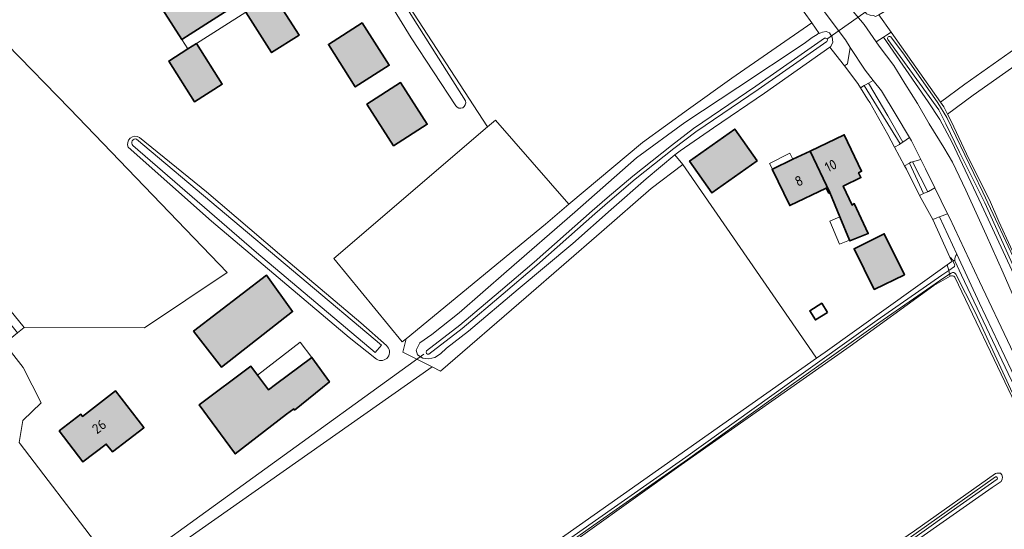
# Model space of a CAD drawing. Header units: metres. Extents: x 200031 to 204075, y 460125 to 464703.
# Tile 5 of 178: x 200361 to 200539, y 462143 to 462235. Entities that reach past the tile are written whole.
import ezdxf
from ezdxf.enums import TextEntityAlignment as Align

# ---------------------------------------------------------------- set-up
doc = ezdxf.new("R2010")
doc.units = ezdxf.units.M
doc.header["$LTSCALE"] = 2
for name, color, linetype, lineweight in [('B-WE-GR-BOS_LOOF-GV', 253, 'Continuous', 13), ('B-WE-GR-GRAS-GV', 253, 'Continuous', 13), ('B-WE-KW-KUNSTWERK_DUIKER-G', 253, 'Continuous', 18), ('B-WE-OG-BEBOUWING-GV', 253, 'Continuous', 35), ('B-WE-OG-BEBOUWING-T18', 253, 'Continuous', 18), ('B-WE-OG-BEBOUWING_LUIFEL-GV', 253, 'Continuous', 18), ('B-WE-OG-BEBOUWING_SCHUUR-GV', 253, 'Continuous', 35), ('B-WE-OG-TERREIN_CULTUURSCHEIDING-GV', 253, 'Continuous', 18), ('B-WE-OG-TERREIN_ERF-GV', 253, 'Continuous', 18), ('B-WE-OG-TERREIN_ONBEGROEID-GV', 253, 'Continuous', 18), ('B-WE-OG-WATER_GREPPEL-GV', 253, 'Continuous', 18), ('B-WE-OG-WATER_SLOOT-GV', 253, 'Continuous', 18), ('B-WE-VH-ONVERHARD-GV', 253, 'Continuous', 18), ('B-WE-VH-VERHARDING_ASFALT-GV', 253, 'Continuous', 18), ('B-WE-VH-VERHARDING_BETON-A', 254, 'Continuous', 25), ('B-WE-VH-VERHARDING_OPEN-GV', 253, 'Continuous', 18)]:
    doc.layers.add(name, color=color, linetype=linetype, lineweight=lineweight)
doc.styles.add('NLCS-ISO-M1000-T18', font='NLCS-ISO.ttf', dxfattribs={"height": 1.8})

msp = doc.modelspace()

# ---------------------------------------------------------------- hatches: boundary and pattern name
at = {"layer": 'B-WE-VH-VERHARDING_BETON-A'}
h = msp.add_hatch(color=256, dxfattribs=at)
h.dxf.hatch_style = 1
h.paths.add_polyline_path([(200400.79, 462237.969), (200402.297, 462238.932), (200397.784, 462246.013), (200393.145, 462243.056), (200392.82, 462243.561), (200390.147, 462241.836), (200390.473, 462241.332), (200385.827, 462238.366), (200390.341, 462231.294), (200391.857, 462232.261)])
h = msp.add_hatch(color=256, dxfattribs=at)
h.dxf.hatch_style = 1
h.paths.add_polyline_path([(200401.891, 462236.239), (200406.541, 462228.934), (200411.518, 462232.103), (200406.846, 462239.442), (200403.379, 462237.235)])
h = msp.add_hatch(color=256, dxfattribs=at)
h.dxf.hatch_style = 1
h.paths.add_polyline_path([(200422.947, 462234.279), (200416.825, 462230.393), (200421.682, 462222.741), (200427.804, 462226.627)])
h = msp.add_hatch(color=256, dxfattribs=at)
h.dxf.hatch_style = 1
h.paths.add_polyline_path([(200392.947, 462230.552), (200391.422, 462229.6), (200387.963, 462227.394), (200392.641, 462220.058), (200397.616, 462223.231)])
h = msp.add_hatch(color=256, dxfattribs=at)
h.dxf.hatch_style = 1
h.paths.add_polyline_path([(200428.604, 462212.085), (200434.692, 462215.986), (200429.863, 462223.521), (200423.775, 462219.62)])
h = msp.add_hatch(color=256, dxfattribs=at)
h.dxf.hatch_style = 1
h.paths.add_polyline_path([(200494.332, 462209.34), (200490.288, 462215.104), (200482.108, 462209.335), (200486.152, 462203.571)])
h = msp.add_hatch(color=256, dxfattribs=at)
h.dxf.hatch_style = 1
h.paths.add_polyline_path([(200503.882, 462211.141), (200507.465, 462203.645), (200509.29, 462199.24), (200511.026, 462195.049), (200511.084, 462194.91), (200514.409, 462196.229), (200511.892, 462201.631), (200511.496, 462201.372), (200509.891, 462204.805), (200513.084, 462206.333), (200512.659, 462207.222), (200513.216, 462207.489), (200510.056, 462214.094)])
h = msp.add_hatch(color=256, dxfattribs=at)
h.dxf.hatch_style = 1
h.paths.add_polyline_path([(200507.465, 462203.645), (200503.882, 462211.141), (200500.769, 462209.652), (200497.08, 462207.887), (200497.05, 462207.873), (200500.205, 462201.276), (200506.83, 462204.445), (200507.259, 462203.547)])
h = msp.add_hatch(color=256, dxfattribs=at)
h.dxf.hatch_style = 1
h.paths.add_polyline_path([(200515.469, 462186.09), (200520.951, 462188.786), (200517.315, 462196.179), (200511.833, 462193.483)])
h = msp.add_hatch(color=256, dxfattribs=at)
h.dxf.hatch_style = 1
h.paths.add_polyline_path([(200392.44, 462178.557), (200397.476, 462172.084), (200410.355, 462182.123), (200405.649, 462188.692)])
h = msp.add_hatch(color=256, dxfattribs=at)
h.dxf.hatch_style = 1
h.paths.add_polyline_path([(200409.256, 462163.588), (200410.54, 462164.538), (200410.692, 462164.337), (200417.015, 462169.401), (200413.834, 462173.857), (200407.231, 462168.921), (200405.969, 462167.989), (200403.978, 462170.654), (200402.794, 462172.239), (200393.483, 462165.256), (200398.163, 462158.88), (200399.849, 462156.583), (200399.977, 462156.409)])
h = msp.add_hatch(color=256, dxfattribs=at)
h.dxf.hatch_style = 1
h.paths.add_polyline_path([(200368.131, 462160.566), (200372.436, 462154.959), (200376.65, 462158.193), (200377.785, 462156.788), (200383.443, 462161.146), (200383.431, 462161.153), (200378.336, 462167.774), (200372.35, 462163.17), (200372.053, 462163.558)])

# ---------------------------------------------------------------- linework, layer by layer
at = {"layer": 'B-WE-GR-BOS_LOOF-GV', "flags": 128}
msp.add_lwpolyline([(200635.655, 462294.14), (200631.229, 462300.666), (200629.834, 462302.818), (200621.452, 462297.383), (200603.73, 462285.052), (200581.388, 462269.608), (200573.566, 462264.189), (200568.385, 462260.554), (200561.728, 462257.128), (200556.126, 462254.284), (200549.673, 462251.743), (200543.057, 462249.301), (200537.49, 462246.851), (200532.154, 462244.334), (200524.604, 462240.127), (200518.937, 462237.284), (200516.297, 462235.777), (200518.531, 462232.608), (200527.464, 462219.954), (200531.885, 462223.25), (200544.182, 462231.896), (200569, 462248.735), (200611.111, 462277.71)], close=True, dxfattribs=at)
at = {"layer": 'B-WE-GR-GRAS-GV', "flags": 128}
for points in [[(200455.789, 462297.369), (200452.202, 462301.59), (200442.144, 462304.028), (200439.906, 462302.498), (200425.455, 462293.305), (200414.089, 462286.007), (200404.564, 462279.881), (200421.734, 462253.119), (200431.391, 462237.281), (200445.603, 462215.504), (200447.049, 462216.742), (200460.308, 462201.528), (200473.613, 462212.701), (200481.899, 462218.707), (200489.722, 462224.29), (200504.202, 462234.309), (200502.813, 462236.252), (200497.521, 462242.66), (200486.309, 462257.098), (200470.153, 462278.06), (200455.845, 462296.577)], [(200325.257, 462228.815), (200324.199, 462228.128), (200323.308, 462227.549), (200322.783, 462227.209), (200350.304, 462193.324), (200361.839, 462179.235), (200383.598, 462179.174), (200398.506, 462189.189), (200370.078, 462218.762), (200347.26, 462242.204)], [(200361.839, 462179.235), (200350.304, 462193.324), (200322.783, 462227.209), (200322.542, 462227.052)], [(200324.44, 462223.29), (200360.627, 462178.261), (200361.839, 462179.235)], [(200374.519, 462140.633), (200361.107, 462158.212), (200360.893, 462158.493), (200361.554, 462162.462), (200364.87, 462165.652), (200361.619, 462172.05), (200358.243, 462176.345), (200322.056, 462221.374)], [(200450.582, 462135.33), (200505.045, 462173.704), (200504.264, 462174.824), (200487.088, 462199.72), (200480.881, 462208.715), (200475.188, 462204.385), (200466.199, 462196.547), (200452.583, 462184.708), (200437.084, 462171.342), (200435.555, 462172.111), (200376.646, 462130.768)], [(200529.212, 462188.54), (200526.282, 462186.816), (200511.143, 462175.882), (200480.583, 462154.451), (200429.387, 462117.806), (200392.921, 462092.698)], [(200386.541, 462012.003), (200393.804, 462016.966), (200406.246, 462025.445), (200419.327, 462034.142), (200434.557, 462044.85), (200449.498, 462055.309), (200464.444, 462065.544), (200480.163, 462076.565), (200489.551, 462083.203), (200513.188, 462099.838), (200533.016, 462113.703), (200554.755, 462128.747), (200557.712, 462130.763), (200557.545, 462131.112), (200548.064, 462150.954), (200545.264, 462156.328), (200540.339, 462166.78), (200530.041, 462188.346)], [(200410.368, 462064.942), (200427.004, 462076.342), (200440.086, 462085.189), (200451.314, 462093.066), (200466.138, 462103.282), (200479.439, 462112.41), (200492.811, 462121.823), (200509.257, 462133.282), (200522.76, 462142.51), (200537.439, 462152.843)], [(200538.453, 462151.447), (200536.807, 462150.35), (200500.956, 462125.215), (200438.779, 462082.617), (200404.383, 462058.672), (200374.221, 462037.77)]]:
    msp.add_lwpolyline(points, dxfattribs=at)
msp.add_lwpolyline([(200475.188, 462204.385), (200480.881, 462208.715), (200479.463, 462210.434), (200474.25, 462206.132), (200467.905, 462200.57), (200460.996, 462194.422), (200451.118, 462186.197), (200442.13, 462178.588), (200438.167, 462175.502), (200437.109, 462174.493), (200436.086, 462173.845), (200434.968, 462173.558), (200433.919, 462173.731), (200432.939, 462174.329), (200432.683, 462175.152), (200433.35, 462176.459), (200435.528, 462177.984), (200440.483, 462181.916), (200449.01, 462189.397), (200461.337, 462200.064), (200472.541, 462209.92), (200481.223, 462216.283), (200490.857, 462222.64), (200502.834, 462230.585), (200504.254, 462231.657), (200505.181, 462232.227), (200505.309, 462232.305), (200505.563, 462232.404), (200504.202, 462234.309), (200489.722, 462224.29), (200481.899, 462218.707), (200473.613, 462212.701), (200460.308, 462201.528), (200456.036, 462197.94), (200447.932, 462191.241), (200430.862, 462177.201), (200430.252, 462174.777), (200435.555, 462172.111), (200437.084, 462171.342), (200452.583, 462184.708), (200466.199, 462196.547)], close=True, dxfattribs=at)
at = {"layer": 'B-WE-GR-GRAS-GV'}
for points in [[(200530.041, 462188.346, 0.373532), (200529.212, 462188.54)], [(200537.439, 462152.843, -0.1222392), (200538.307, 462152.933)], [(200538.307, 462152.933, -0.4047815), (200538.453, 462151.447)]]:
    msp.add_lwpolyline(points, format="xyb", dxfattribs=at)
at = {"layer": 'B-WE-KW-KUNSTWERK_DUIKER-G', "flags": 128}
for points in [[(200506.916, 462231.328), (200510.788, 462234.062), (200514.658, 462236.794)], [(200374.42, 462131.29), (200404.242, 462152.857), (200434.064, 462174.424)]]:
    msp.add_lwpolyline(points, dxfattribs=at)
at = {"layer": 'B-WE-OG-BEBOUWING-GV', "flags": 128}
for points in [[(200400.79, 462237.969), (200402.297, 462238.932), (200397.784, 462246.013), (200393.145, 462243.056), (200392.82, 462243.561), (200390.147, 462241.836), (200390.473, 462241.332), (200385.827, 462238.366), (200390.341, 462231.294), (200391.857, 462232.261)], [(200401.891, 462236.239), (200406.541, 462228.934), (200411.518, 462232.103), (200406.846, 462239.442), (200403.379, 462237.235)], [(200422.947, 462234.279), (200416.825, 462230.393), (200421.682, 462222.741), (200427.804, 462226.627)], [(200392.947, 462230.552), (200391.422, 462229.6), (200387.963, 462227.394), (200392.641, 462220.058), (200397.616, 462223.231)], [(200428.604, 462212.085), (200434.692, 462215.986), (200429.863, 462223.521), (200423.775, 462219.62)], [(200494.332, 462209.34), (200490.288, 462215.104), (200482.108, 462209.335), (200486.152, 462203.571)], [(200503.882, 462211.141), (200507.465, 462203.645), (200509.29, 462199.24), (200511.026, 462195.049), (200511.084, 462194.91), (200514.409, 462196.229), (200511.892, 462201.631), (200511.496, 462201.372), (200509.891, 462204.805), (200513.084, 462206.333), (200512.659, 462207.222), (200513.216, 462207.489), (200510.056, 462214.094)], [(200507.465, 462203.645), (200503.882, 462211.141), (200500.769, 462209.652), (200497.08, 462207.887), (200497.05, 462207.873), (200500.205, 462201.276), (200506.83, 462204.445), (200507.259, 462203.547)], [(200515.469, 462186.09), (200520.951, 462188.786), (200517.315, 462196.179), (200511.833, 462193.483)], [(200392.44, 462178.557), (200397.476, 462172.084), (200410.355, 462182.123), (200405.649, 462188.692)], [(200409.256, 462163.588), (200410.54, 462164.538), (200410.692, 462164.337), (200417.015, 462169.401), (200413.834, 462173.857), (200407.231, 462168.921), (200405.969, 462167.989), (200403.978, 462170.654), (200402.794, 462172.239), (200393.483, 462165.256), (200398.163, 462158.88), (200399.849, 462156.583), (200399.977, 462156.409)], [(200368.131, 462160.566), (200372.436, 462154.959), (200376.65, 462158.193), (200377.785, 462156.788), (200383.443, 462161.146), (200383.431, 462161.153), (200378.336, 462167.774), (200372.35, 462163.17), (200372.053, 462163.558)]]:
    msp.add_lwpolyline(points, close=True, dxfattribs=at)
at = {"layer": 'B-WE-OG-BEBOUWING_LUIFEL-GV', "flags": 128}
for points in [[(200392.947, 462230.552), (200401.891, 462236.239), (200403.379, 462237.235), (200402.297, 462238.932), (200400.79, 462237.969), (200391.857, 462232.261), (200390.341, 462231.294), (200391.422, 462229.6)], [(200500.769, 462209.652), (200500.211, 462210.75), (200496.567, 462208.898), (200497.08, 462207.887)], [(200509.29, 462199.24), (200507.453, 462198.453), (200509.238, 462194.284), (200511.026, 462195.049)], [(200405.969, 462167.989), (200407.231, 462168.921), (200413.834, 462173.857), (200411.732, 462176.62), (200403.978, 462170.654)]]:
    msp.add_lwpolyline(points, close=True, dxfattribs=at)
at = {"layer": 'B-WE-OG-BEBOUWING_SCHUUR-GV', "flags": 128}
msp.add_lwpolyline([(200507.035, 462181.954), (200506.009, 462183.62), (200503.832, 462182.28), (200504.858, 462180.614)], close=True, dxfattribs=at)
at = {"layer": 'B-WE-OG-TERREIN_CULTUURSCHEIDING-GV', "flags": 128}
msp.add_lwpolyline([(200543.94, 462181.95), (200534.911, 462201.415), (200529.525, 462212.819), (200527.352, 462216.82), (200525.269, 462220.058), (200517.145, 462231.694), (200515.869, 462230.854), (200516.385, 462230.117), (200519.028, 462226.568), (200520.992, 462223.352), (200523.293, 462219.723), (200525.43, 462216.063), (200528.086, 462211.748), (200529.662, 462209.132), (200532.025, 462204.059), (200534.191, 462199.294), (200535.717, 462195.981), (200538.769, 462189.134), (200541.427, 462183.027)], dxfattribs=at)
for points in [[(200515.297, 462223.913), (200514.44, 462223.407), (200517.941, 462217.498), (200520.642, 462212.732), (200521.877, 462213.595), (200519.437, 462217.621), (200516.781, 462222.04)], [(200522.394, 462209.175), (200525.179, 462203.785), (200525.323, 462203.85), (200526.45, 462204.485), (200524.775, 462207.929), (200523.935, 462209.61)], [(200547.14, 462157.152), (200548.713, 462157.938), (200547.536, 462160.487), (200540.109, 462175.742), (200534.492, 462187.569), (200529.07, 462199.099), (200528.744, 462199.77), (200527.298, 462199.27), (200530.426, 462192.516), (200534.531, 462183.651)]]:
    msp.add_lwpolyline(points, close=True, dxfattribs=at)
at = {"layer": 'B-WE-OG-TERREIN_ERF-GV', "flags": 128}
for points in [[(200376.646, 462130.768), (200435.555, 462172.111), (200430.252, 462174.777), (200430.862, 462177.201), (200430.181, 462176.641), (200417.792, 462191.704), (200445.603, 462215.504), (200431.391, 462237.281), (200421.734, 462253.119), (200404.564, 462279.881), (200404.087, 462279.566), (200413.463, 462264.748), (200427.969, 462241.749), (200441.576, 462220.187)], [(200439.827, 462219.312), (200431.795, 462231.603), (200424.292, 462243.796), (200412.754, 462262.046), (200402.463, 462278.494), (200401.414, 462277.802), (200392.818, 462271.987), (200387.809, 462268.713), (200384.801, 462266.746), (200372.885, 462258.956), (200369.638, 462256.833), (200360.461, 462250.834)], [(200360.461, 462250.834), (200347.26, 462242.204), (200370.078, 462218.762), (200398.506, 462189.189), (200383.598, 462179.174), (200361.839, 462179.235), (200360.627, 462178.261), (200358.243, 462176.345), (200361.619, 462172.05), (200364.87, 462165.652), (200361.554, 462162.462), (200360.893, 462158.493), (200361.107, 462158.212), (200374.519, 462140.633)], [(200545.602, 462229.839), (200533.351, 462221.225), (200528.745, 462217.792), (200529.453, 462216.428), (200532.603, 462209.734), (200536.347, 462202.346), (200538.018, 462198.413), (200542.246, 462189.268)], [(200382.672, 462213.6), (200394.775, 462203.783), (200407.999, 462192.502)], [(200425.518, 462173.518), (200420.59, 462177.446), (200395.704, 462198.467), (200380.65, 462211.821)], [(200407.999, 462192.502), (200422.673, 462180.108), (200427.322, 462175.969)]]:
    msp.add_lwpolyline(points, dxfattribs=at)
for points in [[(200390.147, 462241.836), (200392.82, 462243.561), (200393.145, 462243.056), (200397.784, 462246.013), (200402.297, 462238.932), (200400.79, 462237.969), (200391.857, 462232.261), (200390.341, 462231.294), (200385.827, 462238.366), (200390.473, 462241.332)], [(200406.846, 462239.442), (200411.518, 462232.103), (200406.541, 462228.934), (200401.891, 462236.239), (200403.379, 462237.235)], [(200416.825, 462230.393), (200422.947, 462234.279), (200427.804, 462226.627), (200421.682, 462222.741)], [(200387.963, 462227.394), (200391.422, 462229.6), (200392.947, 462230.552), (200397.616, 462223.231), (200392.641, 462220.058)], [(200526.058, 462198.737), (200523.654, 462203.096), (200521.323, 462207.844), (200520.978, 462208.489), (200519.176, 462211.861), (200517.952, 462214.151), (200514.707, 462219.884), (200514.298, 462220.539), (200513.028, 462222.572), (200512.545, 462223.344), (200510.101, 462226.523), (200508.548, 462228.543), (200507.481, 462229.932), (200495.673, 462221.584), (200486.434, 462215.323), (200480.395, 462211.203), (200479.463, 462210.434), (200480.881, 462208.715), (200487.088, 462199.72), (200504.264, 462174.824), (200505.045, 462173.704), (200506.592, 462174.794), (200528.68, 462190.577), (200529.521, 462191.178), (200529.17, 462191.944)], [(200428.604, 462212.085), (200423.775, 462219.62), (200429.863, 462223.521), (200434.692, 462215.986)], [(200494.332, 462209.34), (200486.152, 462203.571), (200482.108, 462209.335), (200490.288, 462215.104)], [(200503.882, 462211.141), (200510.056, 462214.094), (200513.216, 462207.489), (200512.659, 462207.222), (200513.084, 462206.333), (200509.891, 462204.805), (200511.496, 462201.372), (200511.892, 462201.631), (200514.409, 462196.229), (200511.084, 462194.91), (200511.026, 462195.049), (200509.29, 462199.24), (200507.465, 462203.645), (200507.259, 462203.547), (200506.83, 462204.445), (200500.205, 462201.276), (200497.05, 462207.873), (200497.08, 462207.887), (200500.769, 462209.652)], [(200515.469, 462186.09), (200511.833, 462193.483), (200517.315, 462196.179), (200520.951, 462188.786)], [(200397.476, 462172.084), (200392.44, 462178.557), (200405.649, 462188.692), (200410.355, 462182.123)], [(200399.977, 462156.409), (200399.849, 462156.583), (200398.163, 462158.88), (200393.483, 462165.256), (200402.794, 462172.239), (200403.978, 462170.654), (200405.969, 462167.989), (200407.231, 462168.921), (200413.834, 462173.857), (200417.015, 462169.401), (200410.692, 462164.337), (200410.54, 462164.538), (200409.256, 462163.588)], [(200372.436, 462154.959), (200368.131, 462160.566), (200372.053, 462163.558), (200372.35, 462163.17), (200378.336, 462167.774), (200383.431, 462161.153), (200383.443, 462161.146), (200377.785, 462156.788), (200376.65, 462158.193)]]:
    msp.add_lwpolyline(points, close=True, dxfattribs=at)
at = {"layer": 'B-WE-OG-TERREIN_ERF-GV'}
for points in [[(200441.576, 462220.187, -0.8888665), (200439.827, 462219.312)], [(200380.65, 462211.821, -0.7556787), (200382.672, 462213.6)], [(200427.322, 462175.969, -0.9398679), (200425.518, 462173.518)]]:
    msp.add_lwpolyline(points, format="xyb", dxfattribs=at)
at = {"layer": 'B-WE-OG-TERREIN_ONBEGROEID-GV', "flags": 128}
msp.add_lwpolyline([(200460.308, 462201.528), (200447.049, 462216.742), (200445.603, 462215.504), (200417.792, 462191.704), (200430.181, 462176.641), (200430.862, 462177.201), (200447.932, 462191.241), (200456.036, 462197.94)], close=True, dxfattribs=at)
at = {"layer": 'B-WE-OG-WATER_GREPPEL-GV', "flags": 128}
for points in [[(200441.576, 462220.187), (200427.969, 462241.749), (200413.463, 462264.748), (200404.087, 462279.566)], [(200402.463, 462278.494), (200412.754, 462262.046), (200424.292, 462243.796), (200431.795, 462231.603), (200439.827, 462219.312)], [(200381.493, 462212.146), (200403.843, 462192.808), (200425.293, 462174.755), (200426.387, 462176.055)], [(200426.387, 462176.055), (200382.129, 462213.304)], [(200530.426, 462192.516), (200527.298, 462199.27), (200527.134, 462199.213), (200526.807, 462199.068), (200526.058, 462198.737)], [(200526.058, 462198.737), (200529.17, 462191.944)]]:
    msp.add_lwpolyline(points, dxfattribs=at)
at = {"layer": 'B-WE-OG-WATER_GREPPEL-GV'}
for points in [[(200439.827, 462219.312, 0.8888665), (200441.576, 462220.187)], [(200382.129, 462213.304, 0.7682721), (200381.493, 462212.146)], [(200530.087, 462191.324, -0.2122589), (200530.426, 462192.516)], [(200529.17, 462191.944, -0.1662082), (200529.789, 462191.177)], [(200529.789, 462191.177, -0.8209969), (200530.087, 462191.324)]]:
    msp.add_lwpolyline(points, format="xyb", dxfattribs=at)
at = {"layer": 'B-WE-OG-WATER_SLOOT-GV', "flags": 128}
for points in [[(200635.655, 462294.14), (200611.111, 462277.71), (200569, 462248.735), (200544.182, 462231.896), (200531.885, 462223.25), (200527.464, 462219.954), (200528.066, 462219.101), (200528.745, 462217.792), (200533.351, 462221.225), (200545.602, 462229.839), (200557.142, 462237.669), (200570.376, 462246.819), (200581.334, 462254.274), (200617.3, 462278.741), (200636.955, 462292.223)], [(200479.463, 462210.434), (200480.395, 462211.203), (200486.434, 462215.323), (200495.673, 462221.584), (200507.481, 462229.932), (200507.655, 462230.055), (200507.989, 462230.84), (200507.898, 462231.727), (200507.379, 462232.486), (200506.823, 462232.753), (200506.132, 462232.627), (200505.563, 462232.404), (200505.309, 462232.305), (200505.181, 462232.227), (200504.254, 462231.657), (200502.834, 462230.585), (200490.857, 462222.64), (200481.223, 462216.283), (200472.541, 462209.92), (200461.337, 462200.064), (200449.01, 462189.397), (200440.483, 462181.916), (200435.528, 462177.984), (200433.35, 462176.459), (200432.683, 462175.152), (200432.939, 462174.329), (200433.919, 462173.731), (200434.968, 462173.558), (200436.086, 462173.845), (200437.109, 462174.493), (200438.167, 462175.502), (200442.13, 462178.588), (200451.118, 462186.197), (200460.996, 462194.422), (200467.905, 462200.57), (200474.25, 462206.132)], [(200520.191, 462212.417), (200513.682, 462222.958), (200513.028, 462222.572), (200514.298, 462220.539), (200514.707, 462219.884), (200517.952, 462214.151), (200519.176, 462211.861), (200520.061, 462212.346)], [(200520.191, 462212.417), (200520.642, 462212.732), (200517.941, 462217.498), (200514.44, 462223.407), (200513.92, 462223.099), (200513.682, 462222.958)], [(200524.423, 462203.444), (200521.881, 462208.969), (200520.978, 462208.489), (200521.323, 462207.844), (200523.654, 462203.096)], [(200524.423, 462203.444), (200524.545, 462203.499), (200525.179, 462203.785), (200522.394, 462209.175), (200522.126, 462209.099), (200521.881, 462208.969)]]:
    msp.add_lwpolyline(points, close=True, dxfattribs=at)
for points in [[(200434.549, 462175.022), (200440.548, 462179.66), (200447.919, 462185.883), (200454.028, 462191.084), (200459.802, 462196.173), (200464.514, 462200.362), (200467.222, 462202.704), (200471.829, 462206.606), (200478.82, 462212.154), (200482.828, 462215.207), (200494.114, 462222.88), (200502.301, 462228.574), (200506.526, 462231.544)], [(200506.526, 462231.544), (200502.301, 462228.574), (200494.114, 462222.88), (200482.828, 462215.207), (200478.82, 462212.154), (200471.829, 462206.606), (200467.222, 462202.704), (200464.514, 462200.362), (200459.802, 462196.173), (200454.028, 462191.084), (200447.919, 462185.883), (200440.548, 462179.66), (200434.549, 462175.022)], [(200542.246, 462189.268), (200538.018, 462198.413), (200536.347, 462202.346), (200532.603, 462209.734), (200529.453, 462216.428), (200528.745, 462217.792), (200528.066, 462219.101), (200527.464, 462219.954), (200518.531, 462232.608), (200517.711, 462232.067), (200517.145, 462231.694), (200525.269, 462220.058), (200527.352, 462216.82), (200529.525, 462212.819), (200534.911, 462201.415), (200543.94, 462181.95)], [(200552.625, 462166.072), (200551.388, 462167.647), (200550.204, 462170.016), (200549.057, 462172.706), (200541.272, 462188.974), (200535.468, 462201.783), (200530.883, 462210.94), (200528.463, 462216.043), (200527.157, 462218.576), (200517.958, 462231.318)], [(200517.958, 462231.318), (200527.157, 462218.576), (200528.463, 462216.043), (200530.883, 462210.94), (200535.468, 462201.783), (200541.272, 462188.974), (200549.057, 462172.706), (200550.204, 462170.016), (200551.388, 462167.647), (200552.625, 462166.072)], [(200518.476, 462231.78), (200520.933, 462228.445), (200526.997, 462219.839), (200528.64, 462217.177), (200535.115, 462203.714), (200541.544, 462189.999), (200549.007, 462174.399), (200552.268, 462167.665)], [(200552.268, 462167.665), (200549.007, 462174.399), (200541.544, 462189.999), (200535.115, 462203.714), (200528.64, 462217.177), (200526.997, 462219.839), (200520.933, 462228.445), (200518.476, 462231.78)], [(200506.946, 462230.946), (200502.72, 462227.975), (200494.528, 462222.278), (200483.255, 462214.614), (200479.268, 462211.577), (200472.293, 462206.04), (200467.697, 462202.148), (200464.996, 462199.812), (200460.287, 462195.626), (200454.507, 462190.532), (200448.392, 462185.325), (200441.007, 462179.091), (200434.996, 462174.444)], [(200434.996, 462174.444), (200441.007, 462179.091), (200448.392, 462185.325), (200454.507, 462190.532), (200460.287, 462195.626), (200464.996, 462199.812), (200467.697, 462202.148), (200472.293, 462206.04), (200479.268, 462211.577), (200483.255, 462214.614), (200494.528, 462222.278), (200502.72, 462227.975), (200506.946, 462230.946)], [(200427.322, 462175.969), (200422.673, 462180.108), (200407.999, 462192.502), (200394.775, 462203.783), (200382.672, 462213.6)], [(200380.65, 462211.821), (200395.704, 462198.467), (200420.59, 462177.446), (200425.518, 462173.518)], [(200382.129, 462213.304), (200426.387, 462176.055), (200425.293, 462174.755), (200403.843, 462192.808), (200381.493, 462212.146)], [(200547.14, 462157.152), (200534.531, 462183.651), (200530.426, 462192.516)], [(200527.683, 462188.705), (200528.947, 462189.554), (200528.68, 462190.577), (200506.592, 462174.794), (200505.045, 462173.704), (200450.582, 462135.33), (200441.485, 462128.937), (200420.76, 462114.044), (200401.543, 462100.447), (200391.934, 462093.844)], [(200529.17, 462191.944), (200529.521, 462191.178), (200528.68, 462190.577), (200528.947, 462189.554)], [(200528.947, 462189.554), (200529.977, 462190.246)], [(200529.977, 462190.246), (200528.947, 462189.554), (200529.116, 462188.907), (200529.408, 462189.086)], [(200530.045, 462190.529), (200529.789, 462191.177)], [(200529.789, 462191.177), (200530.045, 462190.529)], [(200530.087, 462191.324), (200531.269, 462188.696), (200539.692, 462170.954), (200546.434, 462156.951), (200545.513, 462156.56), (200533.723, 462182.042), (200530.255, 462188.911)], [(200530.255, 462188.911), (200533.723, 462182.042), (200545.513, 462156.56), (200546.434, 462156.951), (200539.692, 462170.954), (200531.269, 462188.696), (200530.087, 462191.324)], [(200529.116, 462188.907), (200528.947, 462189.554), (200527.683, 462188.705), (200516.024, 462180.546), (200499.734, 462168.963), (200481.42, 462155.825), (200464.495, 462143.951), (200448.81, 462132.901), (200434.593, 462122.96), (200416.771, 462110.439), (200398.683, 462097.873), (200392.681, 462093.718)], [(200392.681, 462093.718), (200398.683, 462097.873), (200416.771, 462110.439), (200434.593, 462122.96), (200448.81, 462132.901), (200464.495, 462143.951), (200481.42, 462155.825), (200499.734, 462168.963), (200516.024, 462180.546), (200527.683, 462188.705)], [(200392.921, 462092.698), (200429.387, 462117.806), (200480.583, 462154.451), (200511.143, 462175.882), (200526.282, 462186.816), (200529.212, 462188.54), (200529.116, 462188.907), (200528.046, 462188.252), (200516.341, 462180.097), (200500.054, 462168.515), (200481.739, 462155.376), (200464.812, 462143.501), (200449.126, 462132.451), (200434.909, 462122.51), (200417.086, 462109.988), (200398.997, 462097.421), (200392.994, 462093.266)], [(200392.994, 462093.266), (200398.997, 462097.421), (200417.086, 462109.988), (200434.909, 462122.51), (200449.126, 462132.451), (200464.812, 462143.501), (200481.739, 462155.376), (200500.054, 462168.515), (200516.341, 462180.097), (200528.046, 462188.252), (200529.116, 462188.907)], [(200529.408, 462189.086), (200529.116, 462188.907), (200529.212, 462188.54)], [(200530.041, 462188.346), (200540.339, 462166.78), (200545.264, 462156.328)], [(200537.439, 462152.843), (200522.76, 462142.51), (200509.257, 462133.282), (200492.811, 462121.823), (200479.439, 462112.41), (200466.138, 462103.282), (200451.314, 462093.066), (200440.086, 462085.189), (200427.004, 462076.342), (200410.368, 462064.942), (200399.033, 462057.027), (200387.808, 462049.456), (200377.489, 462042.309), (200373.356, 462039.097)], [(200373.691, 462038.885), (200377.831, 462041.912), (200386.864, 462048.119), (200395.253, 462053.907), (200404.884, 462060.531), (200415.982, 462068.066), (200427.116, 462075.676), (200434.137, 462080.421), (200445.802, 462088.547), (200454.66, 462094.608), (200462.044, 462099.777), (200472.491, 462106.996), (200484.012, 462114.951), (200496.135, 462123.382), (200507.786, 462131.342), (200518.913, 462139.152), (200529.085, 462146.388), (200537.388, 462152.238)], [(200537.388, 462152.238), (200529.085, 462146.388), (200518.913, 462139.152), (200507.786, 462131.342), (200496.135, 462123.382), (200484.012, 462114.951), (200472.491, 462106.996), (200462.044, 462099.777), (200454.66, 462094.608), (200445.802, 462088.547), (200434.137, 462080.421), (200427.116, 462075.676), (200415.982, 462068.066), (200404.884, 462060.531), (200395.253, 462053.907), (200386.864, 462048.119), (200377.831, 462041.912), (200373.691, 462038.885)], [(200373.991, 462038.318), (200375.838, 462039.622), (200381.024, 462043.362), (200387.008, 462047.454), (200394.542, 462052.64), (200401.842, 462057.61), (200411.121, 462063.998), (200419.865, 462069.955), (200427.758, 462075.489), (200434.428, 462079.997), (200446.094, 462088.123), (200454.953, 462094.184), (200462.338, 462099.355), (200472.783, 462106.572), (200484.305, 462114.528), (200496.428, 462122.958), (200508.079, 462130.919), (200519.21, 462138.732), (200529.382, 462145.968), (200537.684, 462151.818)], [(200374.221, 462037.77), (200404.383, 462058.672), (200438.779, 462082.617), (200500.956, 462125.215), (200536.807, 462150.35), (200538.453, 462151.447)], [(200537.684, 462151.818), (200529.382, 462145.968), (200519.21, 462138.732), (200508.079, 462130.919), (200496.428, 462122.958), (200484.305, 462114.528), (200472.783, 462106.572), (200462.338, 462099.355), (200454.953, 462094.184), (200446.094, 462088.123), (200434.428, 462079.997), (200427.758, 462075.489)]]:
    msp.add_lwpolyline(points, dxfattribs=at)
at = {"layer": 'B-WE-OG-WATER_SLOOT-GV'}
for points in [[(200506.526, 462231.544, -0.7616707), (200506.946, 462230.946)], [(200506.946, 462230.946, 0.7616707), (200506.526, 462231.544)], [(200517.958, 462231.318, -0.8320928), (200518.476, 462231.78)], [(200518.476, 462231.78, 0.8320928), (200517.958, 462231.318)], [(200382.672, 462213.6, 0.7556787), (200380.65, 462211.821)], [(200381.493, 462212.146, -0.7682721), (200382.129, 462213.304)], [(200530.426, 462192.516, 0.2122589), (200530.087, 462191.324)], [(200529.789, 462191.177, 0.1662082), (200529.17, 462191.944)], [(200530.087, 462191.324, 0.8209969), (200529.789, 462191.177)], [(200529.977, 462190.246, 0.0457159), (200530.045, 462190.529)], [(200530.045, 462190.529, -0.0457159), (200529.977, 462190.246)], [(200529.212, 462188.54, -0.373532), (200530.041, 462188.346)], [(200530.255, 462188.911, 0.3872765), (200529.408, 462189.086)], [(200529.408, 462189.086, -0.3872765), (200530.255, 462188.911)], [(200425.518, 462173.518, 0.9398679), (200427.322, 462175.969)], [(200434.996, 462174.444, -0.6980107), (200434.549, 462175.022)], [(200434.549, 462175.022, 0.6980107), (200434.996, 462174.444)], [(200538.307, 462152.933, 0.1222392), (200537.439, 462152.843)], [(200538.453, 462151.447, 0.4047815), (200538.307, 462152.933)], [(200537.388, 462152.238, -0.9458049), (200537.684, 462151.818)], [(200537.684, 462151.818, 0.9458049), (200537.388, 462152.238)]]:
    msp.add_lwpolyline(points, format="xyb", dxfattribs=at)
at = {"layer": 'B-WE-VH-ONVERHARD-GV', "flags": 128}
msp.add_lwpolyline([(200510.621, 462240.73), (200510.44, 462240.945), (200508.905, 462239.835), (200510.083, 462238.306), (200513.659, 462234.011), (200515.869, 462230.854), (200517.145, 462231.694), (200517.711, 462232.067), (200518.531, 462232.608), (200516.297, 462235.777), (200515.706, 462235.439), (200515.346, 462235.606), (200514.756, 462235.676), (200514.068, 462235.911), (200513.549, 462236.637), (200513.327, 462237.657), (200513.794, 462238.605), (200514.116, 462238.871), (200513.029, 462240.414), (200512.996, 462240.46), (200512.246, 462241.395)], dxfattribs=at)
msp.add_lwpolyline([(200510.101, 462226.523), (200510.655, 462226.906), (200511.167, 462229.863), (200510.289, 462231.215), (200505.15, 462238.042), (200503.607, 462236.86), (200502.813, 462236.252), (200504.202, 462234.309), (200505.563, 462232.404), (200506.132, 462232.627), (200506.823, 462232.753), (200507.379, 462232.486), (200507.898, 462231.727), (200507.989, 462230.84), (200507.655, 462230.055), (200507.481, 462229.932), (200508.548, 462228.543)], close=True, dxfattribs=at)
at = {"layer": 'B-WE-VH-VERHARDING_ASFALT-GV', "flags": 128}
for points in [[(200541.427, 462183.027), (200538.769, 462189.134), (200535.717, 462195.981), (200534.191, 462199.294), (200532.025, 462204.059), (200529.662, 462209.132), (200528.086, 462211.748), (200525.43, 462216.063), (200523.293, 462219.723), (200520.992, 462223.352), (200519.028, 462226.568), (200516.385, 462230.117), (200515.869, 462230.854), (200513.659, 462234.011), (200510.083, 462238.306)], [(200505.15, 462238.042), (200510.289, 462231.215), (200511.167, 462229.863), (200513.824, 462225.772), (200515.297, 462223.913), (200516.781, 462222.04), (200519.437, 462217.621), (200521.877, 462213.595), (200522.255, 462212.971), (200523.935, 462209.61), (200524.775, 462207.929), (200526.45, 462204.485), (200528.744, 462199.77), (200529.07, 462199.099), (200534.492, 462187.569), (200540.109, 462175.742)]]:
    msp.add_lwpolyline(points, dxfattribs=at)
at = {"layer": 'B-WE-VH-VERHARDING_OPEN-GV', "flags": 128}
for points in [[(200513.028, 462222.572), (200513.682, 462222.958), (200513.92, 462223.099), (200514.44, 462223.407), (200515.297, 462223.913), (200513.824, 462225.772), (200511.167, 462229.863), (200510.655, 462226.906), (200510.101, 462226.523), (200512.545, 462223.344)], [(200521.877, 462213.595), (200520.642, 462212.732), (200520.191, 462212.417), (200520.061, 462212.346), (200519.176, 462211.861), (200520.978, 462208.489), (200521.881, 462208.969), (200522.126, 462209.099), (200522.394, 462209.175), (200523.935, 462209.61), (200522.255, 462212.971)], [(200524.545, 462203.499), (200524.423, 462203.444), (200523.654, 462203.096), (200526.058, 462198.737), (200526.807, 462199.068), (200527.134, 462199.213), (200527.298, 462199.27), (200528.744, 462199.77), (200526.45, 462204.485), (200525.323, 462203.85), (200525.179, 462203.785)]]:
    msp.add_lwpolyline(points, close=True, dxfattribs=at)

# ---------------------------------------------------------------- texts
at = {"layer": 'B-WE-OG-BEBOUWING-T18', "style": 'NLCS-ISO-M1000-T18'}
for s, rotation, p in [('10', 25.6, (200507.632, 462208.5)), ('8', 25.6, (200501.871, 462205.745)), ('26', 37.6, (200375.374, 462161.35))]:
    msp.add_text(s, height=1.8, rotation=rotation, dxfattribs=at).set_placement(p, align=Align.MIDDLE)

doc.saveas('drawing.dxf')
